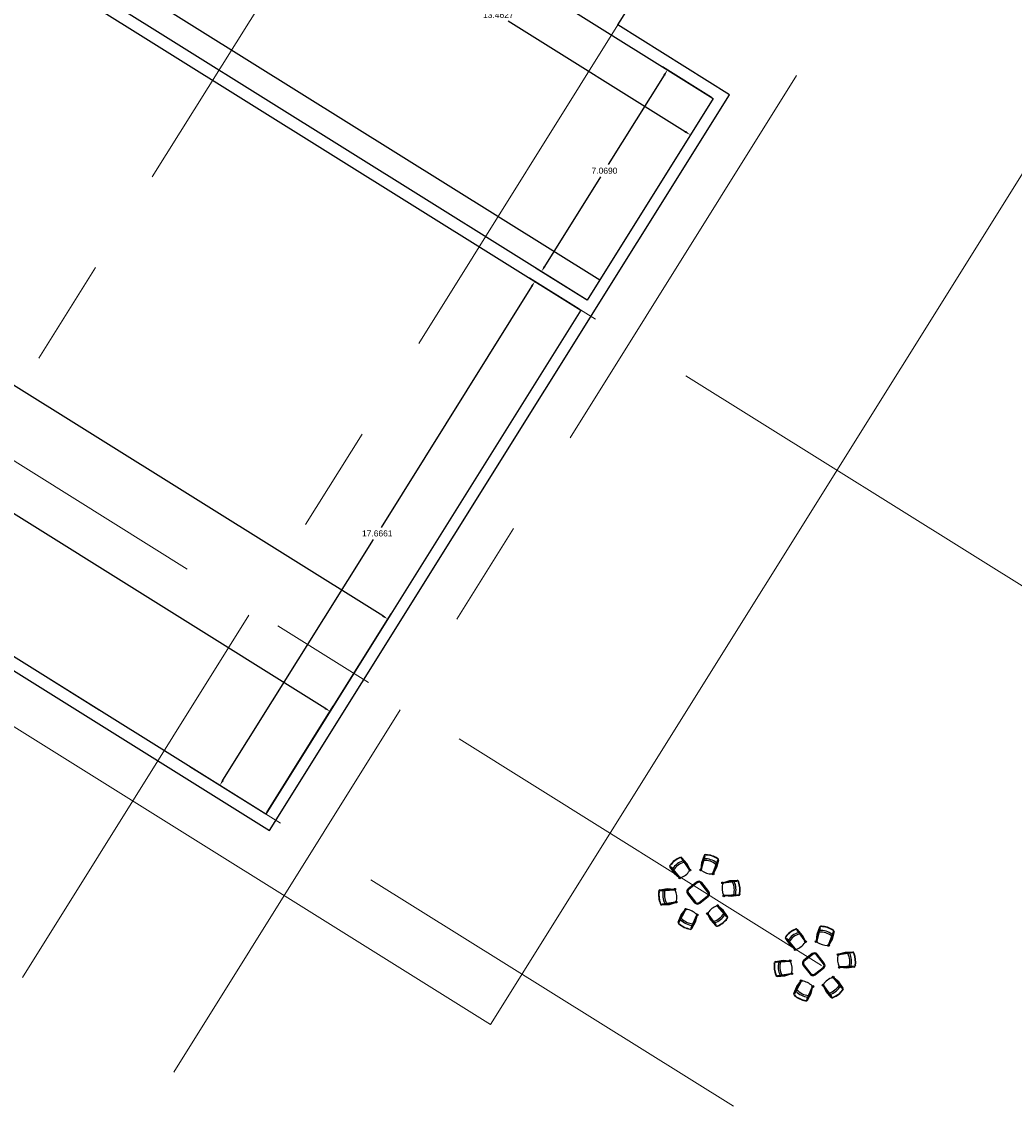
# Model space of a CAD drawing. Header units: inches. Extents: x 21 to 178, y 12 to 156.
# Tile 10 of 25: x 114 to 143, y 12 to 44. Entities that reach past the tile are written whole.
import ezdxf

# ---------------------------------------------------------------- set-up
doc = ezdxf.new("R2010")
doc.units = ezdxf.units.IN
doc.header["$MEASUREMENT"] = 0
doc.linetypes.add('Grid Line', pattern=[22.225, 12.7, -3.175, 3.175, -3.175])
for name, color, linetype, lineweight in [('A-DETL-MEDM', 33, 'Continuous', 25), ('A-FLOR', 192, 'Continuous', 13), ('A-WALL', 113, 'Continuous', 9), ('S-GRID', 1, 'Continuous', 9)]:
    doc.layers.add(name, color=color, linetype=linetype, lineweight=lineweight)
doc.layers.add('TOOLS', color=137, linetype='Continuous')
doc.styles.get("Standard").update_dxf_attribs({"font": 'arial.ttf'})
doc.dimstyles.get("Standard").update_dxf_attribs({"dimtxt": 0.18, "dimasz": 0.18, "dimexe": 0.18, "dimexo": 0.0625, "dimgap": 0.09, "dimtad": 0, "dimtih": 1, "dimtoh": 1, "dimdec": 4, "dimzin": 0, "dimdsep": 46, "dimtxsty": 'Standard', "dimcen": 0.09, "dimadec": 0, "dimazin": 0, "dimtfac": 1, "dimtdec": 4, "dimtofl": 0, "dimtmove": 0, "dimatfit": 3, "dimfxl": 1, "dimtolj": 1, "dimtzin": 0, "dimarcsym": 0})

# ---------------------------------------------------------------- blocks, each defined once
blk = doc.blocks.new('*D132')
at = {"color": 0, "lineweight": -2, "transparency": 16777216}
for p, q in [((130.208, 35.861), (128.738, 36.778)), ((128.796, 36.53), (124.324, 29.374)), ((119.625, 21.854), (124.097, 29.01)), ((120.846, 20.879), (119.377, 21.797))]:
    blk.add_line(p, q, dxfattribs=at)
at = {"color": 0, "transparency": 16777216}
for points in [[(128.77, 36.546), (128.821, 36.515), (128.891, 36.683)], [(119.599, 21.87), (119.65, 21.838), (119.529, 21.701)]]:
    blk.add_solid(points, dxfattribs=at)
at = {"layer": 'Defpoints', "color": 0, "transparency": 16777216}
for p in [(130.261, 35.827), (119.529, 21.701), (120.899, 20.846)]:
    blk.add_point(p, dxfattribs=at)
at = {"color": 0, "transparency": 16777216, "insert": (124.21, 29.192), "char_height": 0.18, "attachment_point": 5}
blk.add_mtext('\\A1;17.6661', dxfattribs=at)
blk = doc.blocks.new('*D133')
at = {"color": 0, "lineweight": -2, "transparency": 16777216}
for p, q in [((134.141, 42.155), (132.683, 43.066)), ((132.74, 42.818), (131.076, 40.155)), ((129.185, 37.129), (130.849, 39.792)), ((130.395, 36.16), (128.937, 37.071))]:
    blk.add_line(p, q, dxfattribs=at)
at = {"color": 0, "transparency": 16777216}
for points in [[(132.715, 42.834), (132.765, 42.802), (132.835, 42.971)], [(129.159, 37.145), (129.21, 37.113), (129.089, 36.976)]]:
    blk.add_solid(points, dxfattribs=at)
at = {"layer": 'Defpoints', "color": 0, "transparency": 16777216}
for p in [(134.194, 42.122), (129.089, 36.976), (130.448, 36.127)]:
    blk.add_point(p, dxfattribs=at)
at = {"color": 0, "transparency": 16777216, "insert": (130.962, 39.973), "char_height": 0.18, "attachment_point": 5}
blk.add_mtext('\\A1;7.0690', dxfattribs=at)
blk = doc.blocks.new('*D139')
at = {"color": 0, "lineweight": -2, "transparency": 16777216}
for p, q in [((122.744, 49.203), (122.004, 48.02)), ((122.252, 48.077), (127.517, 44.787)), ((133.364, 41.133), (128.099, 44.423)), ((134.161, 42.069), (133.421, 40.885))]:
    blk.add_line(p, q, dxfattribs=at)
at = {"color": 0, "transparency": 16777216}
for points in [[(122.268, 48.102), (122.236, 48.051), (122.099, 48.172)], [(133.38, 41.159), (133.348, 41.108), (133.516, 41.038)]]:
    blk.add_solid(points, dxfattribs=at)
at = {"layer": 'Defpoints', "color": 0, "transparency": 16777216}
for p in [(122.777, 49.256), (134.194, 42.122), (133.516, 41.038)]:
    blk.add_point(p, dxfattribs=at)
at = {"color": 0, "transparency": 16777216, "insert": (127.808, 44.605), "char_height": 0.18, "attachment_point": 5}
blk.add_mtext('\\A1;13.4627', dxfattribs=at)
blk = doc.blocks.new('*D146')
at = {"color": 0, "lineweight": -2, "transparency": 16777216}
for p, q in [((99.046, 34.574), (101.019, 37.731)), ((101.076, 37.483), (111.575, 30.922)), ((122.656, 23.998), (112.157, 30.559)), ((120.932, 20.899), (122.904, 24.055))]:
    blk.add_line(p, q, dxfattribs=at)
at = {"color": 0, "transparency": 16777216}
for points in [[(101.092, 37.508), (101.06, 37.457), (100.923, 37.578)], [(122.672, 24.023), (122.64, 23.972), (122.809, 23.902)]]:
    blk.add_solid(points, dxfattribs=at)
at = {"layer": 'Defpoints', "color": 0, "transparency": 16777216}
for p in [(100.923, 37.578), (99.013, 34.521), (120.899, 20.846)]:
    blk.add_point(p, dxfattribs=at)
at = {"color": 0, "transparency": 16777216, "insert": (111.866, 30.74), "char_height": 0.18, "attachment_point": 5}
blk.add_mtext('\\A1;25.8074', dxfattribs=at)
blk = doc.blocks.new('*D149')
at = {"color": 0, "lineweight": -2, "transparency": 16777216}
for p, q in [((54.675, 62.301), (58.362, 68.201)), ((58.419, 67.953), (91.104, 47.529)), ((124.371, 26.742), (91.686, 47.166)), ((120.932, 20.899), (124.619, 26.799))]:
    blk.add_line(p, q, dxfattribs=at)
at = {"color": 0, "transparency": 16777216}
for points in [[(58.435, 67.979), (58.403, 67.928), (58.266, 68.048)], [(124.387, 26.767), (124.355, 26.716), (124.524, 26.646)]]:
    blk.add_solid(points, dxfattribs=at)
at = {"layer": 'Defpoints', "color": 0, "transparency": 16777216}
for p in [(58.266, 68.048), (54.642, 62.248), (120.899, 20.846)]:
    blk.add_point(p, dxfattribs=at)
at = {"color": 0, "transparency": 16777216, "insert": (91.395, 47.347), "char_height": 0.18, "attachment_point": 5}
blk.add_mtext('\\A1;78.1291', dxfattribs=at)
blk = doc.blocks.new('A$Caaed80dd')
at = {"layer": 'TOOLS', "color": 246}
for p, q in [((0.575, 1.939), (0.589, 1.945)), ((0.617, 1.911), (0.829, 1.611)), ((0.618, 1.912), (0.634, 1.925)), ((0.623, 1.929), (0.757, 1.77)), ((0.625, 1.916), (0.825, 1.632)), ((0.629, 1.935), (0.764, 1.776)), ((0.756, 1.772), (0.831, 1.619)), ((0.764, 1.776), (0.839, 1.622)), ((1.158, 1.798), (1.141, 1.627)), ((1.167, 1.797), (1.149, 1.625)), ((1.24, 1.977), (1.151, 1.641)), ((1.248, 1.975), (1.155, 1.621)), ((1.229, 1.993), (1.158, 1.798)), ((1.237, 1.99), (1.167, 1.795)), ((1.248, 1.976), (1.224, 1.984)), ((1.278, 2.017), (1.265, 2.018)), ((1.593, 1.868), (1.469, 1.523)), ((1.602, 1.865), (1.484, 1.538)), ((1.611, 1.874), (1.558, 1.673)), ((1.62, 1.872), (1.567, 1.671)), ((1.592, 1.919), (1.605, 1.91)), ((1.594, 1.868), (1.615, 1.862)), ((0.305, 1.684), (0.425, 1.514)), ((0.315, 1.738), (0.306, 1.725)), ((0.33, 1.69), (0.311, 1.675)), ((0.313, 1.689), (0.432, 1.52)), ((0.325, 1.684), (0.549, 1.419)), ((0.332, 1.69), (0.568, 1.41)), ((0.425, 1.514), (0.555, 1.402)), ((0.431, 1.521), (0.562, 1.408)), ((1.559, 1.675), (1.477, 1.525)), ((1.567, 1.671), (1.484, 1.52)), ((1.917, 1.311), (1.753, 1.261)), ((2.116, 1.296), (1.753, 1.245)), ((1.92, 1.302), (1.754, 1.252)), ((2.114, 1.305), (1.77, 1.256)), ((2.125, 1.321), (1.917, 1.311)), ((2.125, 1.312), (1.918, 1.302)), ((2.116, 1.297), (2.114, 1.322)), ((2.165, 1.285), (2.16, 1.299)), ((0.007, 1.023), (0.01, 1.038)), ((0.039, 1.067), (0.244, 1.1)), ((0.041, 1.058), (0.246, 1.091)), ((0.052, 1.045), (0.05, 1.07)), ((0.053, 1.053), (0.399, 1.078)), ((0.053, 1.044), (0.419, 1.071)), ((0.243, 1.091), (0.416, 1.077)), ((0.244, 1.1), (0.415, 1.086)), ((2.15, 0.937), (1.784, 0.918)), ((1.958, 0.885), (1.788, 0.902)), ((1.959, 0.894), (1.789, 0.911)), ((2.151, 0.928), (1.804, 0.91)), ((2.163, 0.923), (1.957, 0.894)), ((2.164, 0.914), (1.958, 0.885)), ((2.151, 0.936), (2.153, 0.915)), ((2.197, 0.957), (2.194, 0.942)), ((0.046, 0.696), (0.052, 0.682)), ((0.086, 0.669), (0.293, 0.684)), ((0.087, 0.66), (0.294, 0.675)), ((0.095, 0.685), (0.097, 0.663)), ((0.096, 0.686), (0.457, 0.744)), ((0.097, 0.677), (0.44, 0.733)), ((0.291, 0.684), (0.454, 0.737)), ((0.294, 0.675), (0.457, 0.729)), ((1.841, 0.342), (1.602, 0.62)), ((1.74, 0.51), (1.61, 0.621)), ((1.746, 0.516), (1.615, 0.628)), ((1.848, 0.348), (1.621, 0.611)), ((0.532, 0.197), (0.614, 0.388)), ((0.541, 0.193), (0.623, 0.384)), ((0.551, 0.201), (0.716, 0.507)), ((0.559, 0.197), (0.733, 0.519)), ((0.614, 0.388), (0.718, 0.524)), ((0.622, 0.382), (0.726, 0.52)), ((0.884, 0.04), (1.029, 0.376)), ((0.893, 0.036), (1.03, 0.355)), ((0.991, 0.204), (1.034, 0.37)), ((1, 0.201), (1.042, 0.367)), ((1.41, 0.252), (1.332, 0.405)), ((1.418, 0.256), (1.34, 0.411)), ((1.557, 0.119), (1.343, 0.416)), ((1.55, 0.113), (1.347, 0.396)), ((1.86, 0.343), (1.739, 0.511)), ((1.867, 0.348), (1.746, 0.516)), ((1.842, 0.342), (1.859, 0.355)), ((1.858, 0.294), (1.867, 0.306)), ((0.558, 0.196), (0.536, 0.207)), ((0.552, 0.146), (0.541, 0.157)), ((0.849, 0.003), (0.864, 0)), ((0.885, 0.038), (0.904, 0.029)), ((0.893, 0.023), (0.992, 0.206)), ((0.901, 0.019), (1, 0.201)), ((1.545, 0.095), (1.41, 0.252)), ((1.552, 0.1), (1.416, 0.258)), ((1.557, 0.117), (1.537, 0.102)), ((1.599, 0.09), (1.585, 0.085))]:
    blk.add_line(p, q, dxfattribs=at)
at = {"layer": 'TOOLS', "color": 137, "linetype": 'Continuous'}
for points in [[(1.112, 0.704), (1.34, 0.884, 0.414214), (1.357, 1.021), (1.166, 1.262, 0.414214), (1.03, 1.278), (0.801, 1.098, 0.414214), (0.785, 0.961), (0.976, 0.72, 0.414214)], [(1.095, 0.725), (1.324, 0.906, 0.414214), (1.335, 1.004), (1.145, 1.245, 0.414214), (1.047, 1.257), (0.818, 1.077, 0.414214), (0.806, 0.978), (0.997, 0.737, 0.414214)]]:
    blk.add_lwpolyline(points, format="xyb", close=True, dxfattribs=at)
at = {"layer": 'TOOLS', "color": 246}
for centre, radius in [((0.85, 1.602), 0.0233), ((0.85, 1.602), 0.0144), ((1.138, 1.604), 0.0233), ((1.138, 1.604), 0.0144), ((1.473, 1.5), 0.0233), ((1.473, 1.5), 0.0144), ((0.572, 1.387), 0.0233), ((0.572, 1.387), 0.0144), ((1.731, 1.254), 0.0233), ((1.731, 1.254), 0.0144), ((0.438, 1.084), 0.0233), ((0.438, 1.084), 0.0144), ((1.765, 0.905), 0.0233), ((1.765, 0.905), 0.0144), ((0.479, 0.736), 0.0233), ((0.479, 0.736), 0.0144), ((1.598, 0.643), 0.0233), ((1.598, 0.643), 0.0144), ((0.732, 0.543), 0.0233), ((0.732, 0.543), 0.0144), ((1.048, 0.39), 0.0233), ((1.048, 0.39), 0.0144), ((1.322, 0.426), 0.0233), ((1.322, 0.426), 0.0144)]:
    blk.add_circle(centre, radius, dxfattribs=at)
for centre, radius, start, end in [((0.808, 1.369), 0.616, 112.1837, 143.2341), ((0.808, 1.369), 0.607, 112.1837, 143.2341), ((0.827, 1.344), 0.535, 108.3228, 147.0735), ((0.827, 1.344), 0.49, 106.7332, 148.6609), ((0.602, 1.912), 0.0356, 40.2493, 111.289), ((0.602, 1.912), 0.0266, 40.2493, 111.289), ((0.618, 1.911), 0.000889, 127.7089, 215.1685), ((1.249, 1.371), 0.49, 51.7286, 93.6562), ((1.264, 1.981), 0.0375, 89.1242, 160.1639), ((1.249, 1.371), 0.535, 53.3181, 92.0688), ((1.262, 1.981), 0.0266, 89.1242, 160.1639), ((1.247, 1.975), 0.000889, 345.2446, 72.7042), ((1.259, 1.402), 0.606, 57.1715, 89.7097), ((1.259, 1.401), 0.616, 57.179, 88.2295), ((1.594, 1.867), 0.000889, 72.7042, 160.1639), ((1.585, 1.881), 0.0266, 345.2446, 56.2843), ((1.585, 1.881), 0.0356, 345.2446, 56.2843), ((0.335, 1.705), 0.0356, 144.1289, 215.1685), ((0.335, 1.705), 0.0266, 144.1289, 215.1685), ((0.331, 1.689), 0.000889, 40.2493, 127.7089), ((0.431, 1.856), 0.49, 289.4816, 325.9586), ((1.442, 1.989), 0.49, 234.4769, 270.9539), ((2.204, 1.123), 0.49, 167.2709, 203.7479), ((1.559, 1.061), 0.49, 344.5225, 26.4502), ((1.559, 1.061), 0.535, 346.1121, 24.8628), ((2.127, 1.286), 0.0356, 21.9182, 92.9578), ((2.127, 1.286), 0.0266, 21.9182, 92.9578), ((1.591, 1.064), 0.607, 349.973, 21.0234), ((1.591, 1.064), 0.616, 349.973, 21.0234), ((0.616, 0.928), 0.616, 171.1732, 202.2236), ((0.616, 0.928), 0.607, 171.1732, 202.2236), ((0.045, 1.032), 0.0356, 99.2388, 170.2785), ((0.045, 1.032), 0.0266, 99.2388, 170.2785), ((0.053, 1.045), 0.000889, 186.6984, 274.158), ((0.647, 0.932), 0.535, 167.3338, 206.0845), ((0.647, 0.932), 0.49, 165.7464, 207.6741), ((0.004, 0.857), 0.49, 348.4487, 24.9257), ((2.15, 0.936), 0.000889, 5.4982, 92.9578), ((2.159, 0.949), 0.0266, 278.0386, 349.0783), ((2.159, 0.949), 0.0356, 278.0386, 349.0783), ((0.084, 0.696), 0.0356, 203.1183, 274.158), ((0.084, 0.696), 0.0266, 203.1183, 274.158), ((0.096, 0.685), 0.000889, 99.2388, 186.6984), ((1.743, 0.174), 0.49, 109.9371, 146.4141), ((0.972, 0.637), 0.49, 223.2526, 265.1802), ((0.691, 0.054), 0.49, 45.9549, 82.4318), ((1.343, 0.683), 0.49, 287.2348, 329.1624), ((1.343, 0.683), 0.535, 288.8222, 327.5728), ((1.362, 0.658), 0.606, 292.6538, 325.1541), ((1.362, 0.658), 0.616, 292.6615, 323.712), ((1.842, 0.342), 0.000889, 220.7271, 308.1867), ((1.838, 0.327), 0.0266, 324.6067, 35.6464), ((1.838, 0.327), 0.0356, 324.6067, 35.6464), ((0.565, 0.183), 0.0356, 156.7449, 227.7846), ((0.565, 0.183), 0.0266, 156.7449, 227.7846), ((0.959, 0.608), 0.606, 227.4147, 261.1719), ((0.959, 0.609), 0.616, 228.6793, 259.7297), ((0.558, 0.197), 0.000889, 244.2045, 331.6641), ((0.972, 0.637), 0.535, 224.84, 263.5906), ((0.87, 0.036), 0.0356, 260.6244, 331.6641), ((0.87, 0.036), 0.0266, 260.6244, 331.6641), ((0.885, 0.039), 0.000889, 156.7449, 244.2045), ((1.572, 0.118), 0.0356, 220.7271, 291.7668), ((1.575, 0.122), 0.0317, 223.6272, 311.7211), ((1.556, 0.118), 0.000889, 308.1867, 35.6464)]:
    blk.add_arc(centre, radius, start, end, dxfattribs=at)

msp = doc.modelspace()

# ---------------------------------------------------------------- linework, layer by layer
at = {"layer": 'A-DETL-MEDM'}
msp.add_line((114.93383, 46.65518), (130.82254, 36.72681), dxfattribs=at)
at = {"layer": 'A-FLOR'}
for p, q in [((127.57487, 14.59568), (178.15664, 95.54343)), ((30.13775, 75.48114), (127.57487, 14.59568))]:
    msp.add_line(p, q, dxfattribs=at)
at = {"layer": 'A-WALL', "lineweight": 25}
for p, q in [((131.35879, 44.3105), (146.64089, 68.76697)), ((54.15451, 62.13532), (121.01136, 20.35852)), ((122.77687, 49.25621), (134.19387, 42.12207)), ((114.18593, 45.87191), (130.26052, 35.82739)), ((130.44786, 36.1272), (114.55915, 46.05556)), ((134.68102, 42.23454), (131.35879, 44.3105)), ((121.01136, 20.35852), (134.68102, 42.23454)), ((134.19387, 42.12207), (130.44786, 36.1272)), ((130.26052, 35.82739), (120.8989, 20.84567)), ((120.8989, 20.84567), (99.01302, 34.52148))]:
    msp.add_line(p, q, dxfattribs=at)
at = {"layer": 'S-GRID', "linetype": 'Grid Line'}
for p, q in [((105.74353, 20.94228), (161.68234, 110.46309)), ((113.66405, 15.99299), (169.60286, 105.5138)), ((118.16114, 13.18289), (174.09996, 102.7037)), ((144.15389, 27.14585), (32.7593, 96.75291)), ((137.40966, 16.35281), (26.01507, 85.95987)), ((134.79227, 12.16412), (23.39769, 81.77119))]:
    msp.add_line(p, q, dxfattribs=at)

# ---------------------------------------------------------------- block references
at = {"xscale": 1.1, "yscale": 1.1, "zscale": 1.1}
for p in [(132.56855, 17.42426), (132.56855, 17.42426), (136.00125, 15.29614), (136.00125, 15.29614)]:
    msp.add_blockref('A$Caaed80dd', p, dxfattribs=at)

# ---------------------------------------------------------------- dimensions: what is measured, and where the dimension line sits
at = {"color": 6}
for p1, p2, distance, picture, middle in [((120.8989, 20.84567), (54.64166, 62.24778), -6.84007, '*D149', (91.39496, 47.34743)), ((122.77687, 49.25621), (134.19387, 42.12207), -1.27828, '*D139', (127.80799, 44.6051)), ((134.19387, 42.12207), (130.44786, 36.1272), -1.60186, '*D133', (130.96241, 39.97349)), ((120.8989, 20.84567), (99.01302, 34.52148), -3.60455, '*D146', (111.86608, 30.7404)), ((130.26052, 35.82739), (120.8989, 20.84567), -1.61477, '*D132', (124.2103, 29.19223))]:
    dim = msp.add_aligned_dim(p1=p1, p2=p2, distance=distance, dimstyle='Standard', dxfattribs=at)
    dim.commit()
    dim.dimension.update_dxf_attribs({"geometry": picture, "text_midpoint": middle})

doc.saveas('drawing.dxf')
